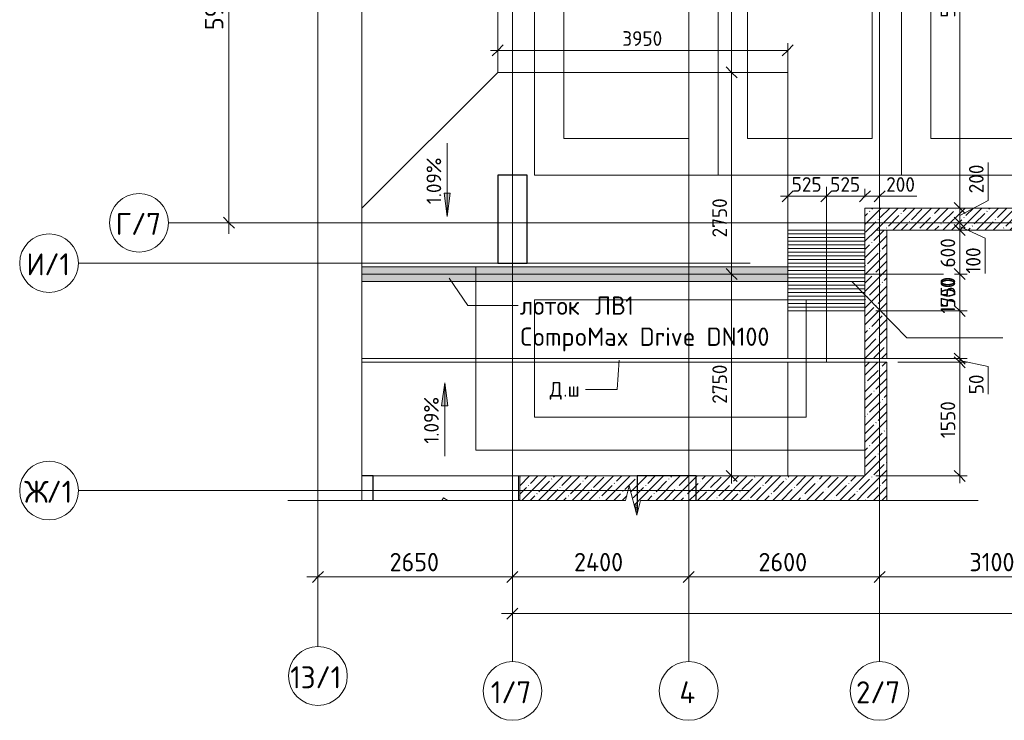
# Model space of a CAD drawing. Header units: millimetres. Extents: x 25887 to 100685, y -10965 to 131188.
# Tile 14 of 49: x 25887 to 39299, y 45470 to 55018. Entities that reach past the tile are written whole.
import ezdxf

# ---------------------------------------------------------------- set-up
doc = ezdxf.new("R2010")
doc.units = ezdxf.units.MM
doc.linetypes.add('4_ Штрихпунктир_ 10 х 2 мм', pattern=[14, 10, -2, 0, -2])
doc.linetypes.add('4_ Штрихпунктир_ 15 х 2 мм', pattern=[19, 15, -2, 0, -2])
for name, color, linetype, lineweight in [('A-ANNO-DIMS', 7, 'Continuous', 5), ('A-ANNO-DIMS-100', 7, 'Continuous', 5), ('A-DETL', 7, 'Continuous', 25), ('A-DETL-GENF', 7, 'Continuous', 13), ('A-DETL-MBND', 7, 'Continuous', 25), ('A-DOOR', 7, 'Continuous', 13), ('A-FLOR', 7, 'Continuous', 13), ('A-GENM', 7, 'Continuous', 13), ('A-WALL', 7, 'Continuous', 13), ('A-WALL-PATT', 7, 'Continuous', 13), ('C-PRKG', 7, 'Continuous', 13), ('G-ANNO-DIMS', 7, 'Continuous', 5), ('G-ANNO-TEXT', 7, 'Continuous', 5), ('M-EQPM', 7, 'Continuous', 13), ('M-EQPM-IDEN', 7, 'Continuous', 5), ('Q-SPCQ', 7, 'Continuous', 13), ('S-COLS', 7, 'Continuous', 25), ('S-GRID', 7, 'Continuous', 5), ('S-GRID-IDEN', 7, 'Continuous', 5)]:
    doc.layers.add(name, color=color, linetype=linetype, lineweight=lineweight)
doc.styles.add('GOST Common_1', font='GOST_Common.ttf', dxfattribs={"height": 300})
doc.styles.add('GOST Common_2', font='GOST_Common.ttf', dxfattribs={"height": 200})
doc.styles.add('GOST Common_3', font='GOST_Common.ttf', dxfattribs={"height": 250})
doc.dimstyles.new('2_5_мм', dxfattribs={"dimscale": 304.8, "dimtxt": 251.428749, "dimasz": 0.492126, "dimexe": 0.492126, "dimexo": 0.492126, "dimgap": 0, "dimtad": 1, "dimdec": 5, "dimrnd": 1e-05, "dimdsep": 46, "dimtxsty": 'GOST Common_3', "dimblk1": 'OBLIQUE', "dimblk2": 'OBLIQUE', "dimsah": 1, "dimcen": 0.09, "dimdle": 0.492126, "dimadec": 5, "dimazin": 2, "dimtfac": 1, "dimtdec": 4, "dimtix": 1, "dimtmove": 0, "dimatfit": 3, "dimfxl": 1, "dimtvp": 1, "dimtolj": 1, "dimtzin": 0, "dimarcsym": 2})
doc.dimstyles.new('2_мм', dxfattribs={"dimscale": 304.8, "dimtxt": 201.142999, "dimasz": 0.492126, "dimexe": 0.328084, "dimexo": 0.492126, "dimgap": 0, "dimtad": 1, "dimdec": 0, "dimdsep": 46, "dimtxsty": 'GOST Common_2', "dimblk1": 'OBLIQUE', "dimblk2": 'OBLIQUE', "dimsah": 1, "dimcen": 0.09, "dimdle": 0.328084, "dimadec": 5, "dimazin": 2, "dimtfac": 1, "dimtdec": 4, "dimtix": 1, "dimtmove": 1, "dimatfit": 3, "dimfxl": 1, "dimtvp": 1, "dimtolj": 1, "dimtzin": 0, "dimarcsym": 2})
doc.dimstyles.new('2_мм_1', dxfattribs={"dimscale": 304.8, "dimtxt": 201.142999, "dimasz": 0.492126, "dimexe": 0.328084, "dimexo": 0.492126, "dimgap": 0, "dimtad": 1, "dimdec": 0, "dimdsep": 46, "dimtxsty": 'GOST Common_2', "dimblk1": 'OBLIQUE', "dimblk2": 'OBLIQUE', "dimsah": 1, "dimcen": 0.09, "dimdle": 0.328084, "dimadec": 5, "dimazin": 2, "dimtfac": 1, "dimtdec": 4, "dimtix": 1, "dimtmove": 0, "dimatfit": 3, "dimfxl": 1, "dimtvp": 1, "dimtolj": 1, "dimtzin": 0, "dimarcsym": 2})
pattern_1 = [(0, (0, 0), (203.2, 50.8), [3.353, -149.047, 3.353, -149.047, -812.8]), (0, (0, 0), (203.2, 50.8), [-304.8, 3.353, -301.447, 3.353, -149.047, -355.6]), (0, (0, 0), (203.2, 50.8), [-762, 3.353, -98.247, 3.353, -250.647]), (120, (76.2, 25.4), (-145.59409, 150.57636), [3.353, -149.047, 3.353, -149.047, -812.8]), (120, (76.2, 25.4), (-145.59409, 150.57636), [-304.8, 3.353, -301.447, 3.353, -149.047, -355.6]), (120, (76.2, 25.4), (-145.59409, 150.57636), [-762, 3.353, -98.247, 3.353, -250.647]), (240, (101.6, 127), (-57.60591, -201.37636), [3.353, -149.047, 3.353, -149.047, -812.8]), (240, (101.6, 127), (-57.60591, -201.37636), [-304.8, 3.353, -301.447, 3.353, -149.047, -355.6]), (240, (101.6, 127), (-57.60591, -201.37636), [-762, 3.353, -98.247, 3.353, -250.647])]
pattern_2 = [(45, (0, 0), (-114.04925, 114.04925), []), (45, (114.05, 0), (-114.04925, 114.04925), [201.612, -40.322, 3.353, -36.97])]

# ---------------------------------------------------------------- blocks, each defined once
blk = doc.blocks.new('Наметкина 10_РД_АР_П_Отделка_R21_rvt-1--02_Подвал_МП_часть Б')
at = {"layer": 'A-WALL-PATT', "lineweight": 5}
h = blk.add_hatch(dxfattribs=at)
h.set_pattern_fill('FP_25', color=256, style=0, pattern_type=2)
h.set_pattern_definition(pattern_1)
h.paths.add_polyline_path([(32700, 48465), (32700, 48800), (32680, 48800), (32680, 48465)])
h = blk.add_hatch(dxfattribs=at)
h.set_pattern_fill('FP_25', color=256, style=0, pattern_type=2)
h.set_pattern_definition(pattern_1)
h.paths.add_polyline_path([(34263, 48380), (34280, 48380), (34280, 48400), (34258, 48400)])
h = blk.add_hatch(dxfattribs=at)
h.set_pattern_fill('FP_25', color=256, style=0, pattern_type=2)
h.set_pattern_definition(pattern_1)
h.paths.add_polyline_path([(34291, 48265), (34300, 48300), (34300, 48400), (34280, 48400), (34280, 48311)])
at = {"layer": 'A-WALL'}
for p, q in [((32700, 48800), (32680, 48800)), ((32680, 48800), (32680, 48465)), ((32700, 48465), (32700, 48800)), ((34280, 48400), (34258, 48400)), ((34263, 48380), (34280, 48380)), ((34300, 48400), (34280, 48400)), ((34280, 48380), (34280, 48311)), ((34300, 48300), (34300, 48400))]:
    blk.add_line(p, q, dxfattribs=at)
blk = doc.blocks.new('АР_Дверь однопольная - 1150х2100h_кл_ коридор-4725006--02_Подвал_МП_часть Б')
at = {"layer": 'A-DOOR'}
for p, q in [((-366, 600), (-386, 565)), ((-306, 565), (-366, 600))]:
    blk.add_line(p, q, dxfattribs=at)
at = {"layer": 'A-DOOR', "lineweight": 5}
blk.add_arc((500, 100), 1000, 150, 152.2124, dxfattribs=at)
blk = doc.blocks.new('АР_Лоток - 200х100h_ЛВ1-7189162--02_Подвал_МП_часть Б')
at = {"layer": 'M-EQPM', "true_color": 0xdddddd}
blk.add_hatch(color=254, dxfattribs=at).paths.add_polyline_path([(1000, -100), (6800, -100), (6800, 100), (1000, 100)])
at = {"layer": 'M-EQPM'}
for p, q in [((6800, 100), (1000, 100)), ((6800, -100), (6800, 100)), ((1000, -100), (6800, -100))]:
    blk.add_line(p, q, dxfattribs=at)
blk = doc.blocks.new('АР_Машиноместо - 4900x2400_М__5300х2500_-V37--02_Подвал_МП_часть Б')
at = {"layer": 'C-PRKG'}
for p, q in [((2500, 0), (0, 0)), ((0, 0), (0, -5300)), ((2500, 0), (2500, -5300)), ((450, -800), (450, -4500)), ((450, -800), (2050, -800)), ((2050, -800), (2050, -4500)), ((450, -4500), (2050, -4500)), ((1250, -5300), (1200, -5300))]:
    blk.add_line(p, q, dxfattribs=at)
blk = doc.blocks.new('АР_Машиноместо - 5300x2500_С-V21--02_Подвал_МП_часть Б')
at = {"layer": 'C-PRKG'}
for p, q in [((2500, 5300), (0, 5300)), ((0, 0), (0, 5300)), ((2500, 0), (2500, 5300)), ((400, 4800), (2100, 4800)), ((400, 500), (400, 4800)), ((2100, 500), (2100, 4800)), ((400, 500), (2100, 500)), ((2500, 0), (0, 0))]:
    blk.add_line(p, q, dxfattribs=at)
blk = doc.blocks.new('АР_Машиноместо - 5300x2500_С-V23--02_Подвал_МП_часть Б')
at = {"layer": 'C-PRKG'}
for p, q in [((2500, 0), (0, 0)), ((0, 0), (0, -5300)), ((2500, 0), (2500, -5300)), ((400, -500), (400, -4800)), ((400, -500), (2100, -500)), ((2100, -500), (2100, -4800)), ((400, -4800), (2100, -4800)), ((2500, -5300), (0, -5300))]:
    blk.add_line(p, q, dxfattribs=at)
blk = doc.blocks.new('АР_Приямок - ПР-2_1050х1100-V46--02_Подвал_МП_часть Б')
at = {"layer": 'M-EQPM', "lineweight": 5}
h = blk.add_hatch(dxfattribs=at)
h.set_pattern_fill('FP_24', color=256, style=0, pattern_type=2)
h.set_pattern_definition([(90, (0, 0), (-50, 3e-15), [])])
h.paths.add_polyline_path([(1100, -525), (1100, -525), (1050, -525), (1050, 525), (50, 525), (50, -525), (1050, -525)])
at = {"layer": 'M-EQPM'}
for p, q in [((0, -525), (0, 525)), ((1100, 525), (1100, -525)), ((1100, -525), (0, -525))]:
    blk.add_line(p, q, dxfattribs=at)
at = {"layer": 'Q-SPCQ'}
for p, q in [((50, -525), (500, -525)), ((700, -525), (1050, -525))]:
    blk.add_line(p, q, dxfattribs=at)
blk = doc.blocks.new('АР-Заполнение деф_ шва - Д_ш_-4425703--02_Подвал_МП_часть Б')
at = {"layer": 'A-DETL-MBND', "lineweight": 13}
blk.add_line((1600, 25), (7400, 25), dxfattribs=at)
blk = doc.blocks.new('Линия разрыва - М 1_100-6405295--02_Подвал_МП_часть Б')
at = {"layer": 'A-DETL-GENF', "lineweight": 5}
blk.add_line((53485, 0), (26950, 0), dxfattribs=at)
blk = doc.blocks.new('Линия разрыва - М 1_100-2900544--02_Подвал_МП_часть Б')
at = {"layer": 'A-DETL-GENF', "lineweight": 5}
for p, q in [((4450, 200), (4400, 0)), ((4550, -200), (4450, 200)), ((-50, 0), (-200, 0)), ((4400, 0), (-50, 0)), ((4600, 0), (4550, -200)), ((9050, 0), (4600, 0)), ((9050, 0), (9200, 0))]:
    blk.add_line(p, q, dxfattribs=at)
blk = doc.blocks.new('Ось сетки - 8_0 мм-31302--02_Подвал_МП_часть Б')
at = {"layer": 'S-GRID-IDEN'}
blk.add_circle((0, 0), 4, dxfattribs=at)
blk = doc.blocks.new('DIMBLOCK1--02_Подвал_МП_часть Б')
at = {"layer": 'A-ANNO-DIMS-100'}
for p, q in [((39080, 53071), (39080, 52552)), ((38736, 52450), (38592, 52450)), ((39080, 52552), (38692, 52350)), ((38692, 52150), (38692, 52450)), ((38692, 52450), (38736, 52450)), ((38736, 52250), (38592, 52250)), ((38692, 52250), (38736, 52250))]:
    blk.add_line(p, q, dxfattribs=at)
at = {"layer": 'A-ANNO-DIMS-100', "lineweight": 25}
for p, q in [((38692, 52450), (38617, 52525)), ((38692, 52450), (38767, 52375)), ((38692, 52250), (38617, 52325)), ((38692, 52250), (38767, 52175))]:
    blk.add_line(p, q, dxfattribs=at)
at = {"layer": 'A-ANNO-DIMS-100', "color": 0, "insert": (38818, 52652), "char_height": 200, "width": 503.2, "attachment_point": 1, "rotation": 90, "line_spacing_factor": 1.022761, "style": 'GOST Common_2'}
blk.add_mtext('200', dxfattribs=at)
blk = doc.blocks.new('_Oblique')
at = {"color": 0, "linetype": 'ByBlock', "lineweight": -2}
blk.add_line((-0.5, -0.5), (0.5, 0.5), dxfattribs=at)
blk = doc.blocks.new('DIMBLOCK2--02_Подвал_МП_часть Б')
at = {"layer": 'A-ANNO-DIMS-100', "lineweight": 25}
for p, q in [((38692, 58200), (38617, 58275)), ((38692, 58200), (38767, 58125)), ((38692, 52450), (38617, 52525)), ((38692, 52450), (38767, 52375))]:
    blk.add_line(p, q, dxfattribs=at)
at = {"layer": 'A-ANNO-DIMS-100'}
for p, q in [((38736, 58200), (38592, 58200)), ((38692, 52450), (38692, 58200)), ((38692, 58200), (38736, 58200)), ((38736, 52450), (38592, 52450)), ((38692, 52450), (38736, 52450))]:
    blk.add_line(p, q, dxfattribs=at)
at = {"layer": 'A-ANNO-DIMS-100', "color": 0, "insert": (38431, 55045), "char_height": 200, "width": 670.93, "attachment_point": 1, "rotation": 90, "line_spacing_factor": 1.022761, "style": 'GOST Common_2'}
blk.add_mtext('5750', dxfattribs=at)
blk = doc.blocks.new('DIMBLOCK50--02_Подвал_МП_часть Б')
at = {"layer": 'A-ANNO-DIMS-100'}
for p, q in [((35628, 51550), (35484, 51550)), ((35584, 48700), (35584, 51550)), ((35584, 51550), (35628, 51550)), ((35584, 50443), (35584, 50175)), ((35584, 49784), (35584, 50443)), ((35628, 48800), (35484, 48800)), ((35584, 48800), (35628, 48800))]:
    blk.add_line(p, q, dxfattribs=at)
at = {"layer": 'A-ANNO-DIMS-100', "lineweight": 25}
for p, q in [((35584, 51550), (35509, 51625)), ((35584, 51550), (35659, 51475)), ((35584, 48800), (35509, 48875)), ((35584, 48800), (35659, 48725))]:
    blk.add_line(p, q, dxfattribs=at)
at = {"layer": 'A-ANNO-DIMS-100', "color": 0, "insert": (35322, 49784), "char_height": 200, "width": 670.93, "attachment_point": 1, "rotation": 90, "line_spacing_factor": 1.022761, "style": 'GOST Common_2'}
blk.add_mtext('2750', dxfattribs=at)
blk = doc.blocks.new('DIMBLOCK51--02_Подвал_МП_часть Б')
at = {"layer": 'A-ANNO-DIMS-100', "lineweight": 25}
for p, q in [((35584, 54300), (35509, 54375)), ((35584, 54300), (35659, 54225)), ((35584, 51550), (35509, 51625)), ((35584, 51550), (35659, 51475))]:
    blk.add_line(p, q, dxfattribs=at)
at = {"layer": 'A-ANNO-DIMS-100'}
for p, q in [((35628, 54300), (35484, 54300)), ((35584, 51550), (35584, 54300)), ((35584, 54300), (35628, 54300)), ((35584, 52709), (35584, 52925)), ((35584, 52050), (35584, 52709)), ((35628, 51550), (35484, 51550)), ((35584, 51550), (35628, 51550))]:
    blk.add_line(p, q, dxfattribs=at)
at = {"layer": 'A-ANNO-DIMS-100', "color": 0, "insert": (35322, 52050), "char_height": 200, "width": 670.93, "attachment_point": 1, "rotation": 90, "line_spacing_factor": 1.022761, "style": 'GOST Common_2'}
blk.add_mtext('2750', dxfattribs=at)
blk = doc.blocks.new('DIMBLOCK52--02_Подвал_МП_часть Б')
at = {"layer": 'A-ANNO-DIMS-100', "lineweight": 25}
for p, q in [((35584, 58200), (35509, 58275)), ((35584, 58200), (35659, 58125)), ((35584, 54300), (35509, 54375)), ((35584, 54300), (35659, 54225))]:
    blk.add_line(p, q, dxfattribs=at)
at = {"layer": 'A-ANNO-DIMS-100'}
for p, q in [((35584, 54300), (35584, 58300)), ((35628, 58200), (35484, 58200)), ((35584, 58200), (35628, 58200)), ((35628, 54300), (35484, 54300)), ((35584, 54300), (35628, 54300))]:
    blk.add_line(p, q, dxfattribs=at)
at = {"layer": 'A-ANNO-DIMS-100', "color": 0, "insert": (35322, 55970), "char_height": 200, "width": 670.93, "attachment_point": 1, "rotation": 90, "line_spacing_factor": 1.022761, "style": 'GOST Common_2'}
blk.add_mtext('3900', dxfattribs=at)
blk = doc.blocks.new('DIMBLOCK53--02_Подвал_МП_часть Б')
at = {"layer": 'A-ANNO-DIMS-100'}
for p, q in [((37850, 50350), (38792, 50350)), ((38692, 50350), (37850, 50350)), ((38692, 48700), (38692, 50350)), ((37550, 48800), (38792, 48800)), ((38692, 48800), (37550, 48800))]:
    blk.add_line(p, q, dxfattribs=at)
at = {"layer": 'A-ANNO-DIMS-100', "lineweight": 25}
for p, q in [((38692, 50350), (38617, 50425)), ((38692, 50350), (38767, 50275)), ((38692, 48800), (38617, 48875)), ((38692, 48800), (38767, 48725))]:
    blk.add_line(p, q, dxfattribs=at)
at = {"layer": 'A-ANNO-DIMS-100', "color": 0, "insert": (38431, 49314), "char_height": 200, "width": 625.93, "attachment_point": 1, "rotation": 90, "line_spacing_factor": 1.022761, "style": 'GOST Common_2'}
blk.add_mtext('1550', dxfattribs=at)
blk = doc.blocks.new('DIMBLOCK54--02_Подвал_МП_часть Б')
at = {"layer": 'A-ANNO-DIMS-100', "lineweight": 25}
for p, q in [((38692, 50400), (38617, 50475)), ((38692, 50350), (38617, 50425)), ((38692, 50400), (38767, 50325)), ((38692, 50350), (38767, 50275))]:
    blk.add_line(p, q, dxfattribs=at)
at = {"layer": 'A-ANNO-DIMS-100'}
for p, q in [((37550, 50400), (38792, 50400)), ((38692, 50400), (37550, 50400)), ((37850, 50350), (38792, 50350)), ((38692, 50350), (37850, 50350)), ((38692, 50350), (38692, 50400)), ((39080, 50293), (38692, 50375)), ((39080, 49913), (39080, 50293))]:
    blk.add_line(p, q, dxfattribs=at)
at = {"layer": 'A-ANNO-DIMS-100', "color": 0, "insert": (38818, 49913), "char_height": 200, "width": 335.47, "attachment_point": 1, "rotation": 90, "line_spacing_factor": 1.022761, "style": 'GOST Common_2'}
blk.add_mtext('50', dxfattribs=at)
blk = doc.blocks.new('DIMBLOCK55--02_Подвал_МП_часть Б')
at = {"layer": 'A-ANNO-DIMS-100', "lineweight": 25}
for p, q in [((38692, 52150), (38617, 52225)), ((38692, 52150), (38767, 52075)), ((38692, 50400), (38617, 50475)), ((38692, 50400), (38767, 50325))]:
    blk.add_line(p, q, dxfattribs=at)
at = {"layer": 'A-ANNO-DIMS-100'}
for p, q in [((38736, 52150), (38592, 52150)), ((38692, 50400), (38692, 52150)), ((38692, 52150), (38736, 52150)), ((37550, 50400), (38792, 50400)), ((38692, 50400), (37550, 50400))]:
    blk.add_line(p, q, dxfattribs=at)
at = {"layer": 'A-ANNO-DIMS-100', "color": 0, "insert": (38431, 51014), "char_height": 200, "width": 625.93, "attachment_point": 1, "rotation": 90, "line_spacing_factor": 1.022761, "style": 'GOST Common_2'}
blk.add_mtext('1750', dxfattribs=at)
blk = doc.blocks.new('DIMBLOCK56--02_Подвал_МП_часть Б')
at = {"layer": 'A-ANNO-DIMS-100', "lineweight": 25}
for p, q in [((38692, 52250), (38617, 52325)), ((38692, 52150), (38617, 52225)), ((38692, 52250), (38767, 52175)), ((38692, 52150), (38767, 52075))]:
    blk.add_line(p, q, dxfattribs=at)
at = {"layer": 'A-ANNO-DIMS-100'}
for p, q in [((38692, 52150), (38692, 52350)), ((38736, 52250), (38592, 52250)), ((38692, 52250), (38736, 52250)), ((39037, 52039), (38692, 52200)), ((38736, 52150), (38592, 52150)), ((38692, 52150), (38736, 52150)), ((39037, 51557), (39037, 52039))]:
    blk.add_line(p, q, dxfattribs=at)
at = {"layer": 'A-ANNO-DIMS-100', "color": 0, "insert": (38776, 51557), "char_height": 200, "width": 458.2, "attachment_point": 1, "rotation": 90, "line_spacing_factor": 1.022761, "style": 'GOST Common_2'}
blk.add_mtext('100', dxfattribs=at)
blk = doc.blocks.new('DIMBLOCK65--02_Подвал_МП_часть Б')
at = {"layer": 'A-ANNO-DIMS-100'}
for p, q in [((32300, 54599), (36350, 54599)), ((32400, 54555), (32400, 54699)), ((32400, 54599), (32400, 54555)), ((36350, 51250), (36350, 54699)), ((36350, 54599), (36350, 51250))]:
    blk.add_line(p, q, dxfattribs=at)
at = {"layer": 'A-ANNO-DIMS-100', "lineweight": 25}
for p, q in [((32400, 54599), (32325, 54524)), ((32400, 54599), (32475, 54674)), ((36350, 54599), (36275, 54524)), ((36350, 54599), (36425, 54674))]:
    blk.add_line(p, q, dxfattribs=at)
at = {"layer": 'A-ANNO-DIMS-100', "color": 0, "insert": (34095, 54861), "char_height": 200, "width": 670.93, "attachment_point": 1, "line_spacing_factor": 1.022761, "style": 'GOST Common_2'}
blk.add_mtext('3950', dxfattribs=at)
blk = doc.blocks.new('DIMBLOCK87--02_Подвал_МП_часть Б')
at = {"layer": 'A-ANNO-DIMS-100', "lineweight": 25}
for p, q in [((28738, 58200), (28663, 58275)), ((28738, 58200), (28813, 58125)), ((28738, 52250), (28663, 52325)), ((28738, 52250), (28813, 52175))]:
    blk.add_line(p, q, dxfattribs=at)
at = {"layer": 'A-ANNO-DIMS-100'}
for p, q in [((28694, 58200), (28888, 58200)), ((28738, 58200), (28694, 58200)), ((28738, 58200), (28738, 52100)), ((28694, 52250), (28888, 52250)), ((28738, 52250), (28694, 52250))]:
    blk.add_line(p, q, dxfattribs=at)
at = {"layer": 'A-ANNO-DIMS-100', "color": 0, "insert": (28411, 54876), "char_height": 250, "width": 838.66, "attachment_point": 1, "rotation": 90, "line_spacing_factor": 1.022761, "style": 'GOST Common_3'}
blk.add_mtext('5950', dxfattribs=at)
blk = doc.blocks.new('DIMBLOCK88--02_Подвал_МП_часть Б')
at = {"layer": 'A-ANNO-DIMS-100'}
for p, q in [((29950, 47381), (29950, 47574)), ((32600, 47381), (32600, 47574)), ((29800, 47424), (32600, 47424)), ((29950, 47424), (29950, 47381)), ((32600, 47424), (32600, 47381))]:
    blk.add_line(p, q, dxfattribs=at)
at = {"layer": 'A-ANNO-DIMS-100', "lineweight": 25}
for p, q in [((29950, 47424), (30025, 47499)), ((32600, 47424), (32675, 47499)), ((29950, 47424), (29875, 47349)), ((32600, 47424), (32525, 47349))]:
    blk.add_line(p, q, dxfattribs=at)
at = {"layer": 'A-ANNO-DIMS-100', "color": 0, "insert": (30926, 47751), "char_height": 250, "width": 838.66, "attachment_point": 1, "line_spacing_factor": 1.022761, "style": 'GOST Common_3'}
blk.add_mtext('2650', dxfattribs=at)
blk = doc.blocks.new('DIMBLOCK89--02_Подвал_МП_часть Б')
at = {"layer": 'A-ANNO-DIMS-100'}
for p, q in [((32600, 47381), (32600, 47574)), ((35000, 47381), (35000, 47574)), ((32600, 47424), (35000, 47424)), ((32600, 47424), (32600, 47381)), ((35000, 47424), (35000, 47381))]:
    blk.add_line(p, q, dxfattribs=at)
at = {"layer": 'A-ANNO-DIMS-100', "lineweight": 25}
for p, q in [((32600, 47424), (32675, 47499)), ((35000, 47424), (35075, 47499)), ((32600, 47424), (32525, 47349)), ((35000, 47424), (34925, 47349))]:
    blk.add_line(p, q, dxfattribs=at)
at = {"layer": 'A-ANNO-DIMS-100', "color": 0, "insert": (33438, 47751), "char_height": 250, "width": 869.35, "attachment_point": 1, "line_spacing_factor": 1.022761, "style": 'GOST Common_3'}
blk.add_mtext('2400', dxfattribs=at)
blk = doc.blocks.new('DIMBLOCK90--02_Подвал_МП_часть Б')
at = {"layer": 'A-ANNO-DIMS-100'}
for p, q in [((35000, 47381), (35000, 47574)), ((37600, 47381), (37600, 47574)), ((35000, 47424), (37600, 47424)), ((35000, 47424), (35000, 47381)), ((37600, 47424), (37600, 47381))]:
    blk.add_line(p, q, dxfattribs=at)
at = {"layer": 'A-ANNO-DIMS-100', "lineweight": 25}
for p, q in [((35000, 47424), (35075, 47499)), ((37600, 47424), (37675, 47499)), ((35000, 47424), (34925, 47349)), ((37600, 47424), (37525, 47349))]:
    blk.add_line(p, q, dxfattribs=at)
at = {"layer": 'A-ANNO-DIMS-100', "color": 0, "insert": (35951, 47751), "char_height": 250, "width": 838.66, "attachment_point": 1, "line_spacing_factor": 1.022761, "style": 'GOST Common_3'}
blk.add_mtext('2600', dxfattribs=at)
blk = doc.blocks.new('DIMBLOCK91--02_Подвал_МП_часть Б')
at = {"layer": 'A-ANNO-DIMS-100'}
for p, q in [((37600, 47381), (37600, 47574)), ((40700, 47381), (40700, 47574)), ((37600, 47424), (40700, 47424)), ((37600, 47424), (37600, 47381)), ((40700, 47424), (40700, 47381))]:
    blk.add_line(p, q, dxfattribs=at)
at = {"layer": 'A-ANNO-DIMS-100', "lineweight": 25}
for p, q in [((37600, 47424), (37675, 47499)), ((40700, 47424), (40775, 47499)), ((37600, 47424), (37525, 47349)), ((40700, 47424), (40625, 47349))]:
    blk.add_line(p, q, dxfattribs=at)
at = {"layer": 'A-ANNO-DIMS-100', "color": 0, "insert": (38824, 47751), "char_height": 250, "width": 782.41, "attachment_point": 1, "line_spacing_factor": 1.022761, "style": 'GOST Common_3'}
blk.add_mtext('3100', dxfattribs=at)
blk = doc.blocks.new('DIMBLOCK108--02_Подвал_МП_часть Б')
at = {"layer": 'A-ANNO-DIMS-100'}
for p, q in [((32600, 46881), (32600, 47074)), ((89300, 46881), (89300, 47074)), ((32450, 46924), (89450, 46924)), ((32600, 46924), (32600, 46881)), ((89300, 46924), (89300, 46881))]:
    blk.add_line(p, q, dxfattribs=at)
at = {"layer": 'A-ANNO-DIMS-100', "lineweight": 25}
for p, q in [((32600, 46924), (32675, 46999)), ((89300, 46924), (89375, 46999)), ((32600, 46924), (32525, 46849)), ((89300, 46924), (89225, 46849))]:
    blk.add_line(p, q, dxfattribs=at)
at = {"layer": 'A-ANNO-DIMS-100', "color": 0, "insert": (60513, 47251), "char_height": 250, "width": 1048.33, "attachment_point": 1, "line_spacing_factor": 1.022761, "style": 'GOST Common_3'}
blk.add_mtext('56700', dxfattribs=at)
blk = doc.blocks.new('DIMBLOCK150--02_Подвал_МП_часть Б')
at = {"layer": 'A-ANNO-DIMS-100'}
for p, q in [((36350, 52567), (36350, 52711)), ((36875, 52740), (36875, 52511)), ((36875, 52611), (36875, 52740)), ((36250, 52611), (36875, 52611)), ((36350, 52611), (36350, 52567))]:
    blk.add_line(p, q, dxfattribs=at)
at = {"layer": 'A-ANNO-DIMS-100', "lineweight": 25}
for p, q in [((36350, 52611), (36275, 52536)), ((36350, 52611), (36425, 52686)), ((36875, 52611), (36800, 52536)), ((36875, 52611), (36950, 52686))]:
    blk.add_line(p, q, dxfattribs=at)
at = {"layer": 'A-ANNO-DIMS-100', "color": 0, "insert": (36403, 52872), "char_height": 200, "width": 503.2, "attachment_point": 1, "line_spacing_factor": 1.022761, "style": 'GOST Common_2'}
blk.add_mtext('525', dxfattribs=at)
blk = doc.blocks.new('DIMBLOCK151--02_Подвал_МП_часть Б')
at = {"layer": 'A-ANNO-DIMS-100'}
for p, q in [((36875, 52740), (36875, 52511)), ((36875, 52611), (36875, 52740)), ((37400, 52600), (37400, 52711)), ((36875, 52611), (37400, 52611)), ((37400, 52611), (37400, 52600))]:
    blk.add_line(p, q, dxfattribs=at)
at = {"layer": 'A-ANNO-DIMS-100', "lineweight": 25}
for p, q in [((36875, 52611), (36800, 52536)), ((36875, 52611), (36950, 52686)), ((37400, 52611), (37325, 52536)), ((37400, 52611), (37475, 52686))]:
    blk.add_line(p, q, dxfattribs=at)
at = {"layer": 'A-ANNO-DIMS-100', "color": 0, "insert": (36928, 52872), "char_height": 200, "width": 503.2, "attachment_point": 1, "line_spacing_factor": 1.022761, "style": 'GOST Common_2'}
blk.add_mtext('525', dxfattribs=at)
blk = doc.blocks.new('DIMBLOCK152--02_Подвал_МП_часть Б')
at = {"layer": 'A-ANNO-DIMS-100'}
for p, q in [((37400, 52600), (37400, 52711)), ((37600, 52567), (37600, 52711)), ((37400, 52611), (37700, 52611)), ((37400, 52611), (37400, 52600)), ((37590, 52611), (37500, 52611)), ((38109, 52611), (37590, 52611)), ((37600, 52611), (37600, 52567))]:
    blk.add_line(p, q, dxfattribs=at)
at = {"layer": 'A-ANNO-DIMS-100', "lineweight": 25}
for p, q in [((37400, 52611), (37325, 52536)), ((37400, 52611), (37475, 52686)), ((37600, 52611), (37525, 52536)), ((37600, 52611), (37675, 52686))]:
    blk.add_line(p, q, dxfattribs=at)
at = {"layer": 'A-ANNO-DIMS-100', "color": 0, "insert": (37690, 52872), "char_height": 200, "width": 503.2, "attachment_point": 1, "line_spacing_factor": 1.022761, "style": 'GOST Common_2'}
blk.add_mtext('200', dxfattribs=at)
blk = doc.blocks.new('DIMBLOCK153--02_Подвал_МП_часть Б')
at = {"layer": 'A-ANNO-DIMS-100', "lineweight": 25}
for p, q in [((38692, 52150), (38617, 52225)), ((38692, 52150), (38767, 52075)), ((38692, 51550), (38617, 51625)), ((38692, 51550), (38767, 51475))]:
    blk.add_line(p, q, dxfattribs=at)
at = {"layer": 'A-ANNO-DIMS-100'}
for p, q in [((38692, 52250), (38692, 51550)), ((37550, 52150), (38792, 52150)), ((38692, 52150), (37550, 52150)), ((38620, 51550), (38792, 51550)), ((38692, 51550), (38620, 51550))]:
    blk.add_line(p, q, dxfattribs=at)
at = {"layer": 'A-ANNO-DIMS-100', "color": 0, "insert": (38431, 51640), "char_height": 200, "width": 503.2, "attachment_point": 1, "rotation": 90, "line_spacing_factor": 1.022761, "style": 'GOST Common_2'}
blk.add_mtext('600', dxfattribs=at)
blk = doc.blocks.new('DIMBLOCK154--02_Подвал_МП_часть Б')
at = {"layer": 'A-ANNO-DIMS-100', "lineweight": 25}
for p, q in [((38692, 51550), (38617, 51625)), ((38692, 51550), (38767, 51475)), ((38692, 51050), (38617, 51125)), ((38692, 51050), (38767, 50975))]:
    blk.add_line(p, q, dxfattribs=at)
at = {"layer": 'A-ANNO-DIMS-100'}
for p, q in [((38620, 51550), (38792, 51550)), ((38692, 51550), (38620, 51550)), ((38692, 51550), (38692, 50950)), ((37550, 51050), (38792, 51050)), ((38692, 51050), (37550, 51050))]:
    blk.add_line(p, q, dxfattribs=at)
at = {"layer": 'A-ANNO-DIMS-100', "color": 0, "insert": (38431, 51090), "char_height": 200, "width": 503.2, "attachment_point": 1, "rotation": 90, "line_spacing_factor": 1.022761, "style": 'GOST Common_2'}
blk.add_mtext('500', dxfattribs=at)

msp = doc.modelspace()

# ---------------------------------------------------------------- hatches: boundary and pattern name
at = {"layer": 'A-WALL-PATT', "lineweight": 5}
h = msp.add_hatch(dxfattribs=at)
h.set_pattern_fill('FP_3', color=256, style=0, pattern_type=2)
h.set_pattern_definition(pattern_2)
h.paths.add_polyline_path([(40500, 52150), (40500, 52450), (37399.978093, 52450), (37399.978093, 52150), (37700, 52150)])
h = msp.add_hatch(dxfattribs=at)
h.set_pattern_fill('FP_3', color=256, style=0, pattern_type=2)
h.set_pattern_definition(pattern_2)
h.paths.add_polyline_path([(37700, 50400), (37700, 52150), (37400, 52150), (37400, 50400)])
h = msp.add_hatch(dxfattribs=at)
h.set_pattern_fill('FP_3', color=256, style=0, pattern_type=2)
h.set_pattern_definition(pattern_2)
h.paths.add_polyline_path([(37700, 48465.393056), (37700, 50350), (37400, 50350), (37400, 48465.393056), (37410.06047, 48465.393056)])
h = msp.add_hatch(dxfattribs=at)
h.set_pattern_fill('FP_3', color=256, style=0, pattern_type=2)
h.set_pattern_definition(pattern_2)
h.paths.add_polyline_path([(34257.78953, 48400), (34300, 48400), (34300, 48800), (32700, 48800), (32700, 48465.393056), (34141.441266, 48465.393056), (34191.441266, 48665.393056), (34241.441266, 48465.393056)])
h = msp.add_hatch(dxfattribs=at)
h.set_pattern_fill('FP_3', color=256, style=0, pattern_type=2)
h.set_pattern_definition(pattern_2)
h.paths.add_polyline_path([(35100, 48465.393056), (37400, 48465.393056), (37400, 48800), (35100, 48800)])
at = {"layer": 'G-ANNO-DIMS'}
for points in [[(31710.665881, 52334.119493), (31752.465549, 52651.619493), (31668.866213, 52651.619493)], [(31676.513754, 50071.02829), (31634.714086, 49753.52829), (31718.313422, 49753.52829)]]:
    msp.add_hatch(color=256, dxfattribs=at).paths.add_polyline_path(points)
at = {"layer": 'S-COLS', "lineweight": 5}
h = msp.add_hatch(dxfattribs=at)
h.set_pattern_fill('FP_3', color=256, style=0, pattern_type=2)
h.set_pattern_definition(pattern_2)
h.paths.add_polyline_path([(34300, 48299.627993), (34341.441266, 48465.393056), (35100, 48465.393056), (35100, 48800), (34300, 48800), (34300, 48465.393056)])

# ---------------------------------------------------------------- linework, layer by layer
at = {"layer": 'A-DETL', "linetype": '4_ Штрихпунктир_ 15 х 2 мм', "lineweight": 5}
for p, q in [((36875, 50350), (36875, 52590)), ((38470, 51550), (30550, 51550))]:
    msp.add_line(p, q, dxfattribs=at)
at = {"layer": 'A-FLOR'}
for p, q in [((32400, 57000), (32400, 54300)), ((30550, 52450), (32400, 54300)), ((32400, 54300), (36350, 54300)), ((36350, 54300), (36350, 52100)), ((36350, 52100), (37400, 52100)), ((36350, 51100), (36350, 50400)), ((37400, 51100), (36350, 51100)), ((30550, 50400), (37400, 50400)), ((37400, 50350), (30550, 50350)), ((36350, 50350), (36350, 48800)), ((32680, 48800), (30700, 48800)), ((32680, 48800), (30700, 48800))]:
    msp.add_line(p, q, dxfattribs=at)
at = {"layer": 'A-WALL'}
for p, q in [((40500, 52450), (37399.978093, 52450)), ((37399.978093, 52450), (37399.978093, 52150)), ((37400, 52150), (37400, 50400)), ((37700, 50400), (37700, 52150)), ((37700, 52150), (40500, 52150)), ((37400, 50400), (37700, 50400)), ((37700, 50350), (37400, 50350)), ((37400, 50350), (37400, 48800)), ((37700, 48465.393056), (37700, 50350)), ((34300, 48800), (32700, 48800)), ((32700, 48800), (32700, 48465.393056)), ((34300, 48400), (34300, 48800)), ((37400, 48800), (35100, 48800)), ((35100, 48800), (35100, 48465.393056)), ((34257.78953, 48400), (34300, 48400))]:
    msp.add_line(p, q, dxfattribs=at)
at = {"layer": 'G-ANNO-DIMS'}
for p, q in [((31710.665881, 53334.119493), (31710.665881, 52334.119493)), ((31752.465549, 52651.619493), (31668.866213, 52651.619493)), ((31668.866213, 52651.619493), (31710.665881, 52334.119493)), ((31710.665881, 52334.119493), (31752.465549, 52651.619493)), ((31676.513754, 50071.02829), (31634.714086, 49753.52829)), ((31718.313422, 49753.52829), (31676.513754, 50071.02829)), ((31676.513754, 49071.02829), (31676.513754, 50071.02829)), ((31634.714086, 49753.52829), (31718.313422, 49753.52829))]:
    msp.add_line(p, q, dxfattribs=at)
at = {"layer": 'G-ANNO-TEXT'}
for p, q in [((31738.540633, 51495.799317), (31990.780141, 51121.014474)), ((31990.780141, 51121.014474), (32675.248213, 51121.014474)), ((34052.837683, 50377.359527), (34024.957368, 49980.113279)), ((33601.775457, 49980.113279), (33595.10879, 49980.113279)), ((34024.957368, 49980.113279), (33601.775457, 49980.113279))]:
    msp.add_line(p, q, dxfattribs=at)
at = {"layer": 'M-EQPM-IDEN'}
for p, q in [((37225.204173, 51445.221083), (37970.354636, 50682.74154)), ((37970.354636, 50682.74154), (39278.700215, 50682.74154))]:
    msp.add_line(p, q, dxfattribs=at)
at = {"layer": 'S-COLS'}
for p, q in [((32800, 52900), (32400, 52900)), ((32400, 52900), (32400, 51700)), ((32800, 51700), (32800, 52900)), ((32400, 51700), (32800, 51700)), ((30700, 48800), (30550, 48800)), ((30700, 48465.393056), (30700, 48800)), ((35100, 48800), (34300, 48800)), ((34300, 48800), (34300, 48299.627993)), ((35100, 48465.393056), (35100, 48800))]:
    msp.add_line(p, q, dxfattribs=at)
at = {"layer": 'S-GRID', "linetype": '4_ Штрихпунктир_ 10 х 2 мм'}
for p, q in [((35000, 46269.619659), (35000, 130388.42805)), ((29950, 46473.805675), (29950, 90607.5)), ((32600, 46269.619659), (32600, 80104.964717)), ((37600, 46269.619659), (37600, 80104.964717)), ((91551.922019, 52250), (27912.537886, 52250)), ((35837.484979, 51700), (26687.319127, 51700)), ((35837.484979, 48600), (26687.319127, 48600))]:
    msp.add_line(p, q, dxfattribs=at)

# ---------------------------------------------------------------- block references
at = {"lineweight": 5}
msp.add_blockref('Наметкина 10_РД_АР_П_Отделка_R21_rvt-1--02_Подвал_МП_часть Б', (0, 0), dxfattribs=at)
at = {"layer": 'A-DETL-GENF', "rotation": 269.9999999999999}
msp.add_blockref('Линия разрыва - М 1_100-6405295--02_Подвал_МП_часть Б', (30550, 101950), dxfattribs=at)
at = {"layer": 'A-DETL-GENF'}
msp.add_blockref('Линия разрыва - М 1_100-2900544--02_Подвал_МП_часть Б', (29741.441266, 48465.393056), dxfattribs=at)
at = {"layer": 'A-DOOR'}
msp.add_blockref('АР_Дверь однопольная - 1150х2100h_кл_ коридор-4725006--02_Подвал_МП_часть Б', (32025, 47900), dxfattribs=at)
at = {"layer": 'A-GENM'}
msp.add_blockref('АР-Заполнение деф_ шва - Д_ш_-4425703--02_Подвал_МП_часть Б', (28950, 50375), dxfattribs=at)
at = {"layer": 'C-PRKG'}
for p in [(32900, 58200), (35400, 58200)]:
    msp.add_blockref('АР_Машиноместо - 5300x2500_С-V23--02_Подвал_МП_часть Б', p, dxfattribs=at)
for name, p, rotation in [('АР_Машиноместо - 5300x2500_С-V21--02_Подвал_МП_часть Б', (40400, 58200), 180), ('АР_Машиноместо - 4900x2400_М__5300х2500_-V37--02_Подвал_МП_часть Б', (32100, 49150), 89.99999999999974)]:
    msp.add_blockref(name, p, dxfattribs=dict(at, rotation=rotation))
at = {"layer": 'M-EQPM', "rotation": 269.999999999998}
msp.add_blockref('АР_Приямок - ПР-2_1050х1100-V46--02_Подвал_МП_часть Б', (36874.978093, 52150), dxfattribs=at)
at = {"layer": 'M-EQPM'}
msp.add_blockref('АР_Лоток - 200х100h_ЛВ1-7189162--02_Подвал_МП_часть Б', (29550, 51550), dxfattribs=at)
at = {"layer": 'S-GRID-IDEN', "xscale": 99.99999999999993, "yscale": 99.99999999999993, "zscale": 99.99999999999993}
for p, rotation in [((27512.537886, 52250), 89.99999999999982), ((26287.319127, 51700), 89.99999999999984), ((26287.319127, 48600), 89.99999999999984)]:
    msp.add_blockref('Ось сетки - 8_0 мм-31302--02_Подвал_МП_часть Б', p, dxfattribs=dict(at, rotation=rotation))
for p in [(29950, 46073.805675), (32600, 45869.619659), (35000, 45869.619659), (37600, 45869.619659)]:
    msp.add_blockref('Ось сетки - 8_0 мм-31302--02_Подвал_МП_часть Б', p, dxfattribs=at)

# ---------------------------------------------------------------- texts
at = {"layer": 'G-ANNO-DIMS', "char_height": 200, "width": 794.08103471, "attachment_point": 1, "rotation": 90, "line_spacing_factor": 1.022761, "style": 'GOST Common_2'}
for insert in [(31429.300221, 52503.252395), (31395.148093, 49240.161192)]:
    msp.add_mtext('1.09%', dxfattribs=dict(at, insert=insert))
at = {"layer": 'G-ANNO-TEXT', "attachment_point": 1}
for s, insert, char_height, width, style in [('\\fGOST Common|b0|i0|c204|p34|; ', (33639.519047, 51246.014474), 250, 104.219375, 'GOST Common_3'), ('ЛВ', (33725.50863, 51246.014474), 250, 497.04625, 'GOST Common_3'), ('1 ', (34135.612797, 51246.014474), 250, 256.54, 'GOST Common_3'), ('лоток', (32700.248213, 51246.014474), 250, 1138.39625, 'GOST Common_3'), ('CompoMax Drive DN100', (32700.248213, 50822.681141), 250, 4064.555625, 'GOST Common_3'), ('\\fGOST Common|b0|i0|c204|p34|;Д', (33106.775457, 50080.113279), 200, 224.4725, 'GOST Common_2'), ('\\fGOST Common|b0|i0|c204|p34|;ш', (33351.51504, 50080.113279), 200, 216.455625, 'GOST Common_2'), ('\\fGOST Common|b0|i0|c204|p34|;.', (33291.98379, 50080.113279), 200, 72.151875, 'GOST Common_2')]:
    msp.add_mtext(s, dxfattribs=dict(at, insert=insert, char_height=char_height, width=width, style=style))
at = {"layer": 'S-GRID-IDEN', "char_height": 300, "attachment_point": 1, "style": 'GOST Common_1'}
for s, insert, width in [('\\fGOST Common|b0|i0|c204|p34|;Г', (27194.117404, 52384.544597), 256.54), ('/7', (27405.784071, 52384.544597), 513.08), ('\\fGOST Common|b0|i0|c204|p34|;И', (25978.898645, 51834.544597), 296.624375), ('/1', (26223.638229, 51834.544597), 448.945), ('\\fGOST Common|b0|i0|c204|p34|;Ж', (25949.398645, 48734.544597), 368.77625), ('/1', (26253.669479, 48734.544597), 448.945), ('13/1', (29572.87793, 46205.892823), 905.906875), ('1/7', (32305.37793, 46001.706807), 705.485), ('2/7', (37278.87793, 46001.706807), 769.62), ('\\fGOST Common|b0|i0|c204|p34|;4', (34873.87793, 46001.706807), 296.624375)]:
    msp.add_mtext(s, dxfattribs=dict(at, insert=insert, width=width))

# ---------------------------------------------------------------- dimensions: what is measured, and where the dimension line sits
at = {"layer": 'A-ANNO-DIMS'}
for base, p1, p2, dimstyle, override, picture, middle in [((28738.0036322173, 52250.0000000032), (28844.0696493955, 58200.0000000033), (28844.0696493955, 52250.0000000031), '2_5_мм', {"dimpost": '<>', "dimfxl": 5950}, 'DIMBLOCK87--02_Подвал_МП_часть Б', (28613.0036322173, 55225.0000000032)), ((35583.787006, 58200), (35477.720989, 54300), (35477.720989, 58200), '2_мм_1', {"dimpost": '<>', "dimfxl": 3900}, 'DIMBLOCK52--02_Подвал_МП_часть Б', (35483.787006, 56250)), ((38691.976898, 58200), (38585.91088, 52450), (38585.91088, 58200), '2_мм_1', {"dimpost": '<>', "dimfxl": 5750}, 'DIMBLOCK2--02_Подвал_МП_часть Б', (38591.976898, 55325)), ((38691.976898, 51550), (37399.978093, 52150), (38470, 51550), '2_мм_1', {"dimpost": '<>', "dimfxl": 1226.762765}, 'DIMBLOCK153--02_Подвал_МП_часть Б', (38591.976898, 51850)), ((38691.976898, 52150), (37400, 50400), (38585.91088, 52150), '2_мм_1', {"dimpost": '<>', "dimfxl": 2113.973656}, 'DIMBLOCK55--02_Подвал_МП_часть Б', (38591.976898, 51275)), ((38691.976898, 51050), (38470, 51550), (37399.978093, 51050), '2_мм_1', {"dimpost": '<>', "dimfxl": 1181.078694}, 'DIMBLOCK154--02_Подвал_МП_часть Б', (38591.976898, 51300)), ((38691.976898, 50350), (37400, 48800), (37700, 50350), '2_мм_1', {"dimpost": '<>', "dimfxl": 1578.76534}, 'DIMBLOCK53--02_Подвал_МП_часть Б', (38591.976898, 49575))]:
    dim = msp.add_linear_dim(base=base, p1=p1, p2=p2, angle=90, dimstyle=dimstyle, override=override, dxfattribs=at)
    dim.commit()
    dim.dimension.update_dxf_attribs({"geometry": picture, "text_midpoint": middle})
for base, p1, p2, dimstyle, override, picture, middle in [((36350, 54599.187124), (32400, 54705.253141), (36350, 51100), '2_мм_1', {"dimpost": '<>', "dimfxl": 5347.929526}, 'DIMBLOCK65--02_Подвал_МП_часть Б', (34375, 54699.187124)), ((36875, 52611.039797), (36350, 52717.105814), (36875, 52590), '2_мм_1', {"dimpost": '<>', "dimfxl": 540.167463}, 'DIMBLOCK150--02_Подвал_МП_часть Б', (36612.5, 52711.039797)), ((37399.978093, 52611.039797), (36875, 52590), (37399.978093, 52450), '2_мм_1', {"dimpost": '<>', "dimfxl": 543.324947}, 'DIMBLOCK151--02_Подвал_МП_часть Б', (37137.489046, 52711.039797)), ((32600, 47424.497195), (29950, 47530.563213), (32600, 47530.563213), '2_5_мм', {"dimpost": '<>', "dimfxl": 2650}, 'DIMBLOCK88--02_Подвал_МП_часть Б', (31275, 47549.497195)), ((35000, 47424.497195), (32600, 47530.563213), (35000, 47530.563213), '2_5_мм', {"dimpost": '<>', "dimfxl": 2400}, 'DIMBLOCK89--02_Подвал_МП_часть Б', (33800, 47549.497195)), ((37600, 47424.497195), (35000, 47530.563213), (37600, 47530.563213), '2_5_мм', {"dimpost": '<>', "dimfxl": 2600}, 'DIMBLOCK90--02_Подвал_МП_часть Б', (36300, 47549.497195)), ((40700, 47424.497195), (37600, 47530.563213), (40700, 47530.563213), '2_5_мм', {"dimpost": '<>', "dimfxl": 3100}, 'DIMBLOCK91--02_Подвал_МП_часть Б', (39150, 47549.497195)), ((89300.0000000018, 46924.4971953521), (32600.0000000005, 47030.5632125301), (89300.0000000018, 47030.5632125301), '2_5_мм', {"dimpost": '<>', "dimfxl": 56700}, 'DIMBLOCK108--02_Подвал_МП_часть Б', (60950.0000000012, 47049.4971953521))]:
    dim = msp.add_linear_dim(base=base, p1=p1, p2=p2, dimstyle=dimstyle, override=override, dxfattribs=at)
    dim.commit()
    dim.dimension.update_dxf_attribs({"geometry": picture, "text_midpoint": middle})
for base, p1, p2, override, picture, middle in [((35583.787006, 54300), (35477.720989, 51550), (35477.720989, 54300), {"dimpost": '<>', "dimfxl": 2750}, 'DIMBLOCK51--02_Подвал_МП_часть Б', (35455.754678, 52385.561582)), ((38691.976898, 52450), (38585.91088, 52250), (38585.91088, 52450), {"dimpost": '<>', "dimfxl": 200}, 'DIMBLOCK1--02_Подвал_МП_часть Б', (38951.626473, 52903.752191)), ((38691.976898, 52250), (38585.91088, 52150), (38585.91088, 52250), {"dimpost": '<>', "dimfxl": 100}, 'DIMBLOCK56--02_Подвал_МП_часть Б', (38909.116872, 51786.488289)), ((35583.787006, 51550), (35477.720989, 48800), (35477.720989, 51550), {"dimpost": '<>', "dimfxl": 2750}, 'DIMBLOCK50--02_Подвал_МП_часть Б', (35455.754678, 50119.075572)), ((38691.976898, 50400), (37700, 50350), (37400, 50400), {"dimpost": '<>', "dimfxl": 304.138127}, 'DIMBLOCK54--02_Подвал_МП_часть Б', (38951.626473, 50080.979146))]:
    dim = msp.add_linear_dim(base=base, p1=p1, p2=p2, angle=90, dimstyle='2_мм', override=override, dxfattribs=at)
    dim.commit()
    dim.dimension.update_dxf_attribs({"geometry": picture, "text_midpoint": middle, "dimtype": 160, "text_rotation": 90})
dim = msp.add_linear_dim(base=(37600, 52611.039797), p1=(37399.978093, 52450), p2=(37600, 52717.105814), dimstyle='2_мм', override={"dimpost": '<>', "dimfxl": 333.697886}, dxfattribs=at)
dim.commit()
dim.dimension.update_dxf_attribs({"geometry": 'DIMBLOCK152--02_Подвал_МП_часть Б', "text_midpoint": (37941.336685, 52739.072124), "dimtype": 160})

doc.saveas('drawing.dxf')
